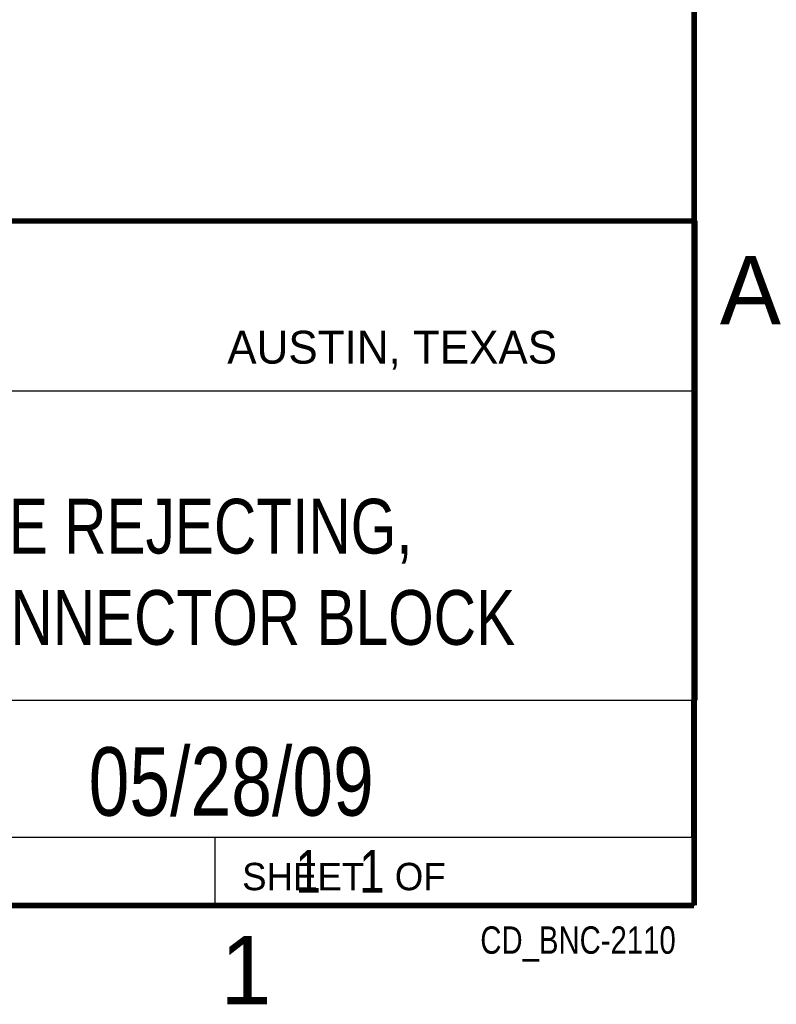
# Model space of a CAD drawing. Header units: inches. Extents: x 0 to 34, y 0 to 22.
# Tile 18 of 22: x 31 to 33.8, y 0.1 to 3.7. Entities that reach past the tile are written whole.
import ezdxf
from ezdxf.enums import TextEntityAlignment as Align

# ---------------------------------------------------------------- set-up
doc = ezdxf.new("R2010")
doc.units = ezdxf.units.IN
doc.header["$LTSCALE"] = 1.87
doc.header["$MEASUREMENT"] = 0
doc.layers.get('0').update_dxf_attribs({"linetype": 'CONTINUOUS'})
doc.styles.get("Standard").update_dxf_attribs({"font": 'txt', "width": 0.8})

msp = doc.modelspace()

# ---------------------------------------------------------------- linework, layer by layer
at = {"color": 2, "linetype": 'CONTINUOUS'}
for p, q in [((28.3793, 3.0003), (33.5093, 3.0003)), ((33.5093, 3.0003), (33.5093, 1.2503)), ((28.7231, 2.38), (33.5, 2.38)), ((28.3793, 1.2503), (33.5093, 1.2503)), ((30.13, 1.2499), (33.49, 1.2499)), ((33.49, 1.2499), (33.49, 0.7499)), ((28.38, 0.75), (33.5, 0.75)), ((30.13, 0.7499), (33.49, 0.7499)), ((31.75, 0.75), (33.5, 0.75)), ((31.75, 0.75), (31.75, 0.5)), ((33.5, 0.75), (33.5, 0.5)), ((31.75, 0.5), (33.5, 0.5)), ((32.4953, 0.5017), (33.4953, 0.5017)), ((32.4953, 0.5017), (32.4953, 0.5012)), ((32.4953, 0.5012), (33.4953, 0.5012)), ((33.4953, 0.5017), (33.4953, 0.5012))]:
    msp.add_line(p, q, dxfattribs=at)
at = {"color": 7, "linetype": 'CONTINUOUS', "const_width": 0.02}
for points in [[(33.5, 0.5), (33.5, 21.5)], [(25.58, 3), (33.5, 3)], [(0.5, 0.5), (33.5, 0.5)]]:
    msp.add_lwpolyline(points, dxfattribs=at)

# ---------------------------------------------------------------- texts
at = {"color": 2, "linetype": 'CONTINUOUS'}
for s, height, p in [('A', 0.25, (33.5939, 2.6228)), ('AUSTIN, TEXAS', 0.12, (31.7957, 2.479)), ('SHEET   OF', 0.1, (31.8499, 0.5557)), ('1', 0.25, (31.7706, 0.139))]:
    msp.add_text(s, height=height, dxfattribs=at).set_placement(p)
at = {"color": 7, "linetype": 'CONTINUOUS', "width": 0.8}
msp.add_text('05/28/09', height=0.25, dxfattribs=at).set_placement((31.81, 0.828), align=Align.CENTER)
at = {"color": 2, "linetype": 'CONTINUOUS', "width": 0.8}
msp.add_text('CD_BNC-2110', height=0.1, dxfattribs=at).set_placement((33.4328, 0.3236), align=Align.RIGHT)
at = {"color": 7, "linetype": 'CONTINUOUS'}
for s, insert, char_height, width, attachment_point in [('BNC-2110 NOISE REJECTING, \\PSHIELDED BNC CONNECTOR BLOCK', (30.9443, 1.9853), 0.2, 4.48, 2), ('     1   1', (31.8125, 0.7031), 0.15625, 1.25, 1)]:
    msp.add_mtext(s, dxfattribs=dict(at, insert=insert, char_height=char_height, width=width, attachment_point=attachment_point))

doc.saveas('drawing.dxf')
